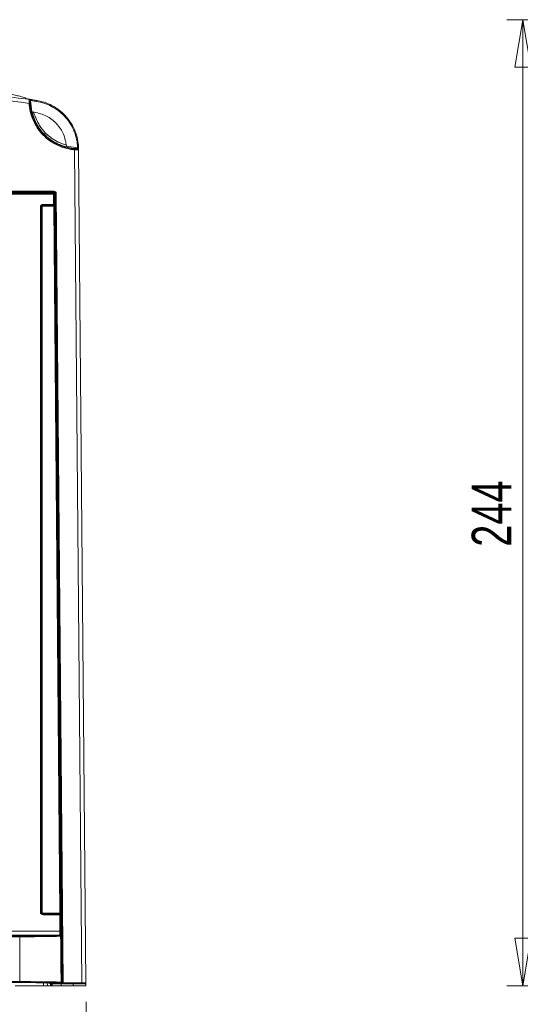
# Model space of a CAD drawing. Header units: millimetres. Extents: x 0 to 2100, y 0 to 1485.
# Tile 28 of 123: x 549 to 707, y 251 to 561. Entities that reach past the tile are written whole.
import ezdxf

# ---------------------------------------------------------------- set-up
doc = ezdxf.new("R2010")
doc.units = ezdxf.units.MM
doc.header["$LTSCALE"] = 5
doc.styles.add('SLDTEXTSTYLE1', font='TXT', dxfattribs={"width": 0.75})
doc.dimstyles.new('SLDDIMSTYLE0', dxfattribs={"dimtxt": 12.5, "dimasz": 15, "dimexe": 0, "dimexo": 0.0625, "dimgap": 3.125, "dimtad": 1, "dimdec": 0, "dimlfac": 0.8, "dimrnd": 1e-09, "dimzin": 12, "dimdsep": 46, "dimtxsty": 'SLDTEXTSTYLE1', "dimblk1": 'CLOSED', "dimblk2": 'CLOSED', "dimsah": 1, "dimcen": 0.09, "dimadec": 0, "dimazin": 3, "dimtfac": 1, "dimtofl": 0, "dimtmove": 0, "dimatfit": 3, "dimldrblk": 'CLOSED', "dimfxl": 0, "dimfrac": 2, "dimtolj": 1, "dimtzin": 12, "dimarcsym": 0})
doc.dimstyles.new('SLDDIMSTYLE1', dxfattribs={"dimtxt": 12.5, "dimasz": 15, "dimexe": 0, "dimexo": 0.0625, "dimgap": 3.125, "dimtad": 1, "dimdec": 1, "dimlfac": 0.8, "dimrnd": 1e-09, "dimzin": 4, "dimdsep": 46, "dimtxsty": 'SLDTEXTSTYLE1', "dimblk1": 'CLOSED', "dimblk2": 'CLOSED', "dimsah": 1, "dimcen": 0.09, "dimadec": 0, "dimazin": 1, "dimtfac": 1, "dimtofl": 0, "dimtmove": 0, "dimatfit": 3, "dimldrblk": 'CLOSED', "dimfxl": 0, "dimfrac": 2, "dimtolj": 1, "dimtzin": 12, "dimarcsym": 0})

# ---------------------------------------------------------------- blocks, each defined once
blk = doc.blocks.new('_CLOSED')
at = {"color": 0, "linetype": 'ByBlock', "lineweight": -2}
for p, q in [((-1, 0.166667), (0, 0)), ((-1, 0.166667), (-1, -0.166667)), ((0, 0), (-1, -0.166667)), ((0, 0), (-1, 0))]:
    blk.add_line(p, q, dxfattribs=at)
blk = doc.blocks.new('_D_5')
at = {"color": 7, "linetype": 'Continuous', "lineweight": 0}
for p, q in [((300.04, 252.05), (300.58, 190.22)), ((570.03, 252.05), (570.55, 192.57)), ((300.53, 195.22), (570.5, 197.57))]:
    blk.add_line(p, q, dxfattribs=at)
at = {"color": 7, "linetype": 'Continuous', "lineweight": 0, "xscale": 15, "yscale": 15}
for p, rotation in [((570.5, 197.57, -23.72), 0.4999999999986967), ((300.53, 195.22, -23.72), 180.4999999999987)]:
    blk.add_blockref('_CLOSED', p, dxfattribs=dict(at, rotation=rotation))
at = {"color": 7, "linetype": 'Continuous', "lineweight": 0, "insert": (414.6, 212.33), "char_height": 12.5, "attachment_point": 1, "rotation": 0.5, "style": 'SLDTEXTSTYLE1'}
blk.add_mtext('216.0', dxfattribs=at)
blk = doc.blocks.new('_D_13')
at = {"color": 7, "linetype": 'Continuous', "lineweight": 0}
for p, q in [((1193.98, 561.43), (702.69, 561.43)), ((707.69, 257.05), (707.69, 561.43)), ((825.39, 257.05), (702.69, 257.05))]:
    blk.add_line(p, q, dxfattribs=at)
at = {"color": 7, "linetype": 'Continuous', "lineweight": 0, "xscale": 15, "yscale": 15}
for p, rotation in [((707.69, 561.43), 90.0000000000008), ((707.69, 257.05), 270.0000000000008)]:
    blk.add_blockref('_CLOSED', p, dxfattribs=dict(at, rotation=rotation))
at = {"color": 7, "linetype": 'Continuous', "lineweight": 0, "insert": (691.58, 395.39), "char_height": 12.5, "attachment_point": 1, "rotation": 90, "style": 'SLDTEXTSTYLE1'}
blk.add_mtext('244', dxfattribs=at)

msp = doc.modelspace()

# ---------------------------------------------------------------- linework, layer by layer
at = {"color": 7, "linetype": 'Continuous', "lineweight": 15}
for p, q in [((552.15, 536.43), (551.05, 536.6)), ((552.53, 535.96), (552.53, 536)), ((552.53, 535.96), (552.96, 532.41)), ((554.27, 535.71), (552.53, 535.96)), ((552.96, 532.41), (552.98, 532.41)), ((553.49, 532.33), (553.55, 532.33)), ((563.9, 521.59), (567.39, 521.1)), ((567.6, 522.19), (567.68, 521.2)), ((567.65, 521.79), (567.62, 522.09)), ((567.68, 521.19), (567.68, 521.2)), ((568.74, 257.98), (566.45, 520.43)), ((567.7, 520.39), (569.99, 257.98)), ((559.79, 506.48), (545.05, 506.48)), ((545.53, 506.73), (559.79, 506.73)), ((545.84, 507.36), (560.02, 507.36)), ((560.02, 507.05), (545.84, 507.05)), ((559.79, 506.48), (559.79, 506.73)), ((559.79, 506.73), (559.84, 506.73)), ((559.82, 503.26), (559.79, 506.48)), ((560.34, 506.73), (559.84, 506.73)), ((560.02, 507.05), (560.02, 507.36)), ((560.04, 506.48), (560.07, 503.26)), ((560.09, 506.48), (560.04, 506.48)), ((560.14, 498.78), (560.09, 506.48)), ((562.49, 257.98), (560.32, 506.76)), ((560.62, 506.76), (562.79, 257.98)), ((556.52, 503.26), (559.82, 503.26)), ((556.52, 503.01), (556.52, 503.26)), ((559.82, 503.01), (556.52, 503.01)), ((556.52, 503.01), (556.53, 502.98)), ((556.53, 502.98), (559.83, 502.98)), ((556.53, 502.98), (556.53, 502.73)), ((559.84, 502.73), (556.53, 502.73)), ((559.82, 503.01), (559.82, 503.26)), ((559.83, 502.98), (559.82, 503.01)), ((561.79, 279.97), (559.84, 502.73)), ((560.07, 503.26), (560.08, 503.23)), ((560.09, 502.73), (562.04, 279.97)), ((555.65, 280.35), (555.65, 502.38)), ((555.9, 502.38), (555.9, 280.34)), ((555.91, 502.36), (555.9, 502.38)), ((555.91, 280.34), (555.91, 502.36)), ((556.16, 502.35), (556.16, 280.34)), ((562.25, 258.04), (560.16, 495.57)), ((555.9, 280.34), (555.91, 280.34)), ((556.52, 279.72), (561.77, 279.72)), ((556.52, 279.72), (556.52, 279.47)), ((561.77, 279.47), (556.52, 279.47)), ((556.53, 279.97), (561.79, 279.97)), ((556.53, 279.97), (556.53, 279.72)), ((561.77, 279.72), (561.77, 279.47)), ((561.77, 279.72), (561.79, 279.72)), ((561.82, 274.3), (561.77, 279.47)), ((562.02, 279.47), (562.07, 274.3)), ((562.04, 279.47), (562.02, 279.47)), ((308.16, 274.3), (561.82, 274.3)), ((561.82, 273.06), (308.16, 273.06)), ((561.79, 273), (561.82, 273.06)), ((511.86, 272.8), (549.13, 272.8)), ((549.13, 272.55), (511.86, 272.55)), ((549.13, 272.8), (549.13, 272.55)), ((549.13, 272.55), (549.13, 258.41)), ((562.07, 272.81), (562.04, 272.75)), ((562.04, 272.75), (562.04, 272.75)), ((511.86, 258.41), (549.13, 258.41)), ((549.13, 258.16), (511.86, 258.16)), ((511.86, 258.1), (549.13, 258.1)), ((549.13, 258.41), (549.13, 258.16)), ((556.59, 257.05), (556.58, 258.03)), ((558.49, 257.93), (558.57, 257.78)), ((559.08, 257.76), (559.08, 257.05)), ((560.01, 257.76), (559.2, 257.76)), ((560.45, 257.76), (561.98, 257.73)), ((562, 257.79), (561.92, 257.96)), ((562.16, 257.72), (562.16, 257.73)), ((562.16, 257.72), (562.64, 257.72)), ((562.17, 258.21), (562.17, 258.21)), ((562.17, 258.21), (562.25, 258.04)), ((562.79, 257.68), (562.79, 257.98)), ((562.79, 257.98), (568.74, 257.98)), ((568.74, 257.68), (562.79, 257.68)), ((565.94, 257.68), (565.95, 257.05)), ((568.74, 257.68), (568.74, 257.98)), ((569.69, 257.68), (568.74, 257.68)), ((569.7, 257.68), (569.73, 257.68)), ((569.98, 257.89), (569.98, 257.33)), ((547.73, 257.05), (556.59, 257.05)), ((557.84, 257.05), (556.59, 257.05)), ((558.83, 257.05), (557.84, 257.05)), ((559.08, 257.05), (558.83, 257.05)), ((559.33, 257.05), (559.08, 257.05)), ((562.2, 257.05), (559.33, 257.05)), ((565.95, 257.05), (562.2, 257.05)), ((565.95, 257.05), (569.98, 257.05)), ((569.98, 257.05), (569.98, 257.33))]:
    msp.add_line(p, q, dxfattribs=at)
at = {"color": 8, "linetype": 'Continuous', "lineweight": 15}
for p, q in [((553.63, 532.01), (553.06, 532.09)), ((560.38, 500.79), (560.39, 498.69)), ((557.83, 257.99), (557.84, 257.05)), ((558.83, 257.05), (558.83, 257.77)), ((559.33, 257.76), (559.33, 257.05)), ((562.2, 257.05), (562.19, 257.72)), ((569.73, 257.68), (569.73, 257.68))]:
    msp.add_line(p, q, dxfattribs=at)
at = {"color": 7, "linetype": 'Continuous', "lineweight": 15, "flags": 128}
for points in [[(553.21, 536.16), (554.43, 535.99), (554.43, 535.99), (554.43, 535.99)], [(554.31, 536), (554.33, 536), (554.35, 536)], [(560.14, 498.78), (560.14, 498.76), (560.16, 498.75), (560.18, 498.73), (560.21, 498.72), (560.25, 498.71), (560.29, 498.7), (560.34, 498.7), (560.39, 498.69)]]:
    msp.add_lwpolyline(points, dxfattribs=at)
at = {"color": 7, "linetype": 'Continuous', "lineweight": 15}
for centre, radius, start, end in [((552.69, 526.38), 8.71, 91.989, 93.9626), ((552.08, 536.01), 0.3, 359.9683, 82.0804), ((612.97, 527.29), 59.31, 171.5487, 171.836), ((567.39, 521.18), 0.297, 2.8925, 89.448), ((567.77, 512.51), 8.6, 90.5831, 92.5816), ((567.38, 521.17), 0.3, 2.3798, 29.9014), ((673, 511.97), 106.89, 175.3021, 175.4616), ((567.4, 520.51), 0.3, 0.5847, 88.9925), ((567.4, 520.39), 0.3, 0.5081, 88.9179), ((559.79, 506.48), 0.25, 0.5032, 89.9989), ((559.92, 499.17), 7.31, 89.0245, 90.9842), ((559.84, 506.48), 0.25, 0.5032, 89.9989), ((560.02, 506.76), 0.6, 0.5, 90), ((560.02, 506.75), 0.3, 0.5, 90), ((560.62, 498.16), 8.6, 90.0002, 91.9997), ((559.95, 495.95), 7.31, 89.0245, 90.9842), ((559.82, 503.26), 0.25, 270.007, 0.4908), ((559.83, 503.23), 0.25, 270.007, 0.4908), ((559.97, 495.42), 7.31, 89.0245, 90.9842), ((555.71, 495.07), 7.31, 88.5247, 90.4841), ((556.1, 509.67), 7.31, 268.5247, 270.4841), ((555.71, 273.04), 7.31, 88.5247, 90.4841), ((556.1, 287.65), 7.31, 268.5247, 270.4841), ((561.77, 279.47), 0.25, 0.5032, 89.9989), ((561.9, 272.16), 7.31, 89.0245, 90.9842), ((561.91, 272.66), 7.31, 89.0245, 90.9842), ((561.79, 279.47), 0.25, 0.5032, 89.9989), ((561.94, 266.99), 7.31, 89.0245, 90.9842), ((561.82, 272.81), 0.25, 0.5176, 89.9933), ((562, 258.04), 0.25, 270.007, 0.4908), ((562.79, 249.38), 8.6, 90.0002, 91.9997), ((562.79, 257.98), 0.3, 180.5, 270), ((569.69, 257.98), 0.3, 270, 0.5)]:
    msp.add_arc(centre, radius, start, end, dxfattribs=at)
for centre, major_axis, ratio, start_param, end_param in [((560.34, 506.48), (0.25, -0.002), 0.341966, 1.577109, 3.136766), ((556.52, 502.38), (0.744, -0.46), 0.999915, 2.124401, 3.695121), ((556.52, 502.38), (0.452, -0.432), 0.999832, 2.3335, 3.90422), ((556.53, 502.36), (0.621, 0.068), 0.99993, 1.461534, 3.032254), ((556.53, 502.35), (0.319, -0.197), 0.999915, 2.124401, 3.695121), ((559.84, 502.73), (-0.004, 0.25), 0.017296, 4.703358, 6.265427), ((560.09, 502.73), (-0.004, 0.5), 0.00865, 4.703586, 6.265656), ((556.52, 280.35), (0.744, 0.46), 0.999915, 2.588064, 4.158784), ((556.52, 280.34), (0.549, 0.3), 0.999873, 2.641898, 4.212618), ((556.53, 280.34), (0.477, 0.404), 0.999954, 2.438835, 4.009555), ((556.53, 280.34), (0.319, 0.197), 0.999915, 2.588064, 4.158784), ((561.78, 279.97), (-0.004, 0.25), 0.017296, 3.141288, 4.703358), ((562.03, 279.97), (-0.004, 0.5), 0.00865, 3.141517, 4.703586), ((549.13, 273.02), (12.74, 0), 0.017455, 4.712389, 6.173031), ((561.81, 274.31), (-0.01, 1.25), 0.01038, 3.158936, 4.703553), ((562.06, 274.31), (-0.01, 1.5), 0.00865, 3.15897, 4.703586), ((559.39, 574.38), (-10.36, 1176.51), 0.00001, 1.830072, 1.842878), ((549.13, 257.93), (12.87, 0), 0.017455, 0.10911, 1.570796), ((549.13, 257.93), (9.37, 0), 0.017455, 0.008879, 1.570796), ((559.2, 257.78), (0.625, 0), 0.017454, 3.150472, 4.712541), ((560.01, 257.75), (0.625, 0), 0.017454, 0.789877, 1.57095), ((561.54, 257.73), (0.625, 0), 0.017454, 0.008804, 0.789877), ((568.74, 257.98), (1.25, 0), 0.002094, 0.000014, 1.570734), ((569.73, 257.32), (-0.003, 0.357), 0.700923, 4.712495, 6.277121)]:
    msp.add_ellipse(centre, major_axis=major_axis, ratio=ratio, start_param=start_param, end_param=end_param, dxfattribs=at)
at = {"color": 8, "linetype": 'Continuous', "lineweight": 15}
for centre, major_axis, ratio, start_param, end_param in [((561.41, 495.53), (-0.04, 4.11), 0.303783, 0.908922, 1.558615), ((563.5, 257.79), (1.5, 0), 0.017455, 3.150397, 4.054265), ((563.5, 258.04), (1.25, 0), 0.02106, 3.150465, 3.774476)]:
    msp.add_ellipse(centre, major_axis=major_axis, ratio=ratio, start_param=start_param, end_param=end_param, dxfattribs=at)
at = {"color": 7, "linetype": 'Continuous', "lineweight": 15}
for points, knots in [([(552.09, 535.06), (551.27, 535.18), (544.73, 536.08), (532.44, 537.55), (513.27, 539.27), (492.35, 540.48), (477.18, 540.62), (469.71, 540.69)], [0, 0, 0, 0, 0.030121, 0.239728, 0.449335, 0.728679, 1, 1, 1, 1]), ([(471.21, 541.93), (478.2, 541.85), (492.9, 541.69), (513.74, 540.48), (533.74, 538.7), (545.99, 537.11), (552.12, 536.31)], [0, 0, 0, 0, 0.258322, 0.54334, 0.771558, 1, 1, 1, 1]), ([(551.13, 536.67), (551.13, 536.68), (551.12, 536.71), (550.66, 536.87), (549.82, 537.12), (548.58, 537.46), (546.95, 537.87), (545.31, 538.25), (544.07, 538.51), (543.41, 538.65), (542.99, 538.73), (542.32, 538.86), (541.53, 539.01), (540.14, 539.27), (538.05, 539.63), (532.99, 540.43), (528.43, 540.97), (524.4, 541.32), (523.36, 541.4), (522.01, 541.5), (520.34, 541.61), (518.43, 541.71), (516.24, 541.8), (513.68, 541.87), (510.82, 541.92), (508.72, 541.92), (507.66, 541.92)], [0, 0, 0, 0, 0.091032, 0.200543, 0.300144, 0.389949, 0.470213, 0.541323, 0.557724, 0.573588, 0.58887, 0.594469, 0.600275, 0.613347, 0.629461, 0.649271, 0.729957, 0.734892, 0.740648, 0.756211, 0.778485, 0.808133, 0.84553, 0.890945, 0.944574, 1, 1, 1, 1]), ([(552.09, 535.06), (552.09, 535.21), (552.09, 535.49), (552.09, 535.87), (552.1, 536.15), (552.11, 536.29), (552.12, 536.31), (552.12, 536.31)], [0, 0, 0, 0, 0.21898, 0.438705, 0.655966, 0.87021, 1, 1, 1, 1]), ([(566.45, 520.43), (566.03, 520.47), (564.74, 520.61), (562.62, 521.15), (560.19, 522.21), (557.98, 523.67), (556.05, 525.47), (554.45, 527.58), (553.22, 529.92), (552.38, 532.44), (552.19, 534.19), (552.09, 535.06)], [0, 0, 0, 0, 0.056535, 0.174466, 0.292396, 0.410329, 0.528262, 0.646197, 0.764131, 0.882066, 1, 1, 1, 1]), ([(552.12, 536.31), (552.16, 536.31), (552.2, 536.3), (552.28, 536.29), (552.29, 536.29)], [0, 0, 0, 0, 0.895274, 1, 1, 1, 1]), ([(552.36, 536.39), (552.35, 536.39), (552.25, 536.41), (552.2, 536.42), (552.15, 536.43)], [0, 0, 0, 0, 0.1005712, 1, 1, 1, 1]), ([(552.29, 536.29), (552.49, 536.26), (553.16, 536.17), (553.84, 536.07), (554.31, 536), (554.31, 536)], [0, 0, 0, 0, 0.294251, 0.999963, 1, 1, 1, 1]), ([(552.53, 536), (552.52, 536.03), (552.52, 536.09), (552.48, 536.17), (552.42, 536.25), (552.35, 536.28), (552.3, 536.29), (552.29, 536.29), (552.29, 536.29)], [0, 0, 0, 0, 0.173463, 0.345831, 0.600804, 0.930575, 0.992436, 1, 1, 1, 1]), ([(554.66, 535.95), (554.59, 535.97), (553.82, 536.11), (553.06, 536.26), (552.36, 536.39)], [0, 0, 0, 0, 0.090728, 1, 1, 1, 1]), ([(552.38, 536.01), (552.38, 536.01), (552.37, 536), (552.37, 535.9), (552.37, 535.69), (552.37, 535.4), (552.39, 535.19), (552.39, 535.08)], [0, 0, 0, 0, 0.130189, 0.344823, 0.562019, 0.781356, 1, 1, 1, 1]), ([(552.53, 536), (552.53, 536), (552.45, 536.01), (552.41, 536.01), (552.38, 536.01)], [0, 0, 0, 0, 0.001004, 1, 1, 1, 1]), ([(552.39, 535.08), (552.48, 534.23), (552.67, 532.52), (553.49, 530.06), (554.69, 527.75), (556.26, 525.69), (558.16, 523.91), (560.31, 522.49), (562.7, 521.43), (564.58, 520.97), (565.85, 520.78), (566.26, 520.74), (566.47, 520.72)], [0, 0, 0, 0, 0.116248, 0.235867, 0.352115, 0.471734, 0.58798, 0.707598, 0.823842, 0.943456, 0.970849, 1, 1, 1, 1]), ([(554.35, 536), (554.35, 536), (554.15, 536.03), (553.62, 536.1), (553.09, 536.18), (552.75, 536.23)], [0, 0, 0, 0, 0.000046, 0.371556, 1, 1, 1, 1]), ([(567.39, 521.1), (567.38, 521.31), (567.32, 522.38), (567, 524.3), (566.16, 526.76), (564.91, 529.04), (563.3, 531.07), (561.38, 532.81), (559.19, 534.19), (556.8, 535.21), (555.11, 535.54), (554.27, 535.71)], [0, 0, 0, 0, 0.029395, 0.151054, 0.272709, 0.39408, 0.515456, 0.636598, 0.757735, 0.878863, 1, 1, 1, 1]), ([(554.31, 536), (554.31, 536), (555.17, 535.88), (556.88, 535.48), (559.31, 534.47), (561.55, 533.05), (563.51, 531.29), (565.16, 529.21), (566.43, 526.9), (567.29, 524.39), (567.62, 522.43), (567.68, 521.32), (567.69, 521.11)], [0, 0, 0, 0, 0.000003, 0.11941, 0.242272, 0.361682, 0.484547, 0.604188, 0.727279, 0.84718, 0.97061, 1, 1, 1, 1]), ([(552.96, 532.41), (553.09, 532.39), (553.37, 532.35), (553.64, 532.31), (553.77, 532.29)], [0, 0, 0, 0, 0.50512, 1, 1, 1, 1]), ([(553.04, 532.1), (553.03, 532.13), (553.01, 532.21), (552.99, 532.3), (552.98, 532.37), (552.98, 532.4), (552.98, 532.4), (552.98, 532.41)], [0, 0, 0, 0, 0.234812, 0.470199, 0.690071, 0.892313, 1, 1, 1, 1]), ([(553.04, 532.1), (553.57, 530.63), (554.47, 528.15), (556.69, 525.43), (558.8, 523.63), (561.15, 522.19), (562.94, 521.62), (563.92, 521.3)], [0, 0, 0, 0, 0.290551, 0.48938, 0.648762, 0.808144, 1, 1, 1, 1]), ([(553.49, 532.33), (553.49, 532.33), (553.51, 532.32), (553.54, 532.27), (553.56, 532.23), (553.56, 532.21)], [0, 0, 0, 0, 0.37016, 0.739281, 1, 1, 1, 1]), ([(553.81, 532.29), (553.76, 532.29), (553.67, 532.31), (553.59, 532.32), (553.55, 532.33)], [0, 0, 0, 0, 0.533783, 1, 1, 1, 1]), ([(553.63, 532.01), (554.14, 530.67), (555.01, 528.37), (557.63, 525.19), (560.57, 523.01), (563, 522.2), (563.87, 521.92)], [0, 0, 0, 0, 0.284486, 0.489686, 0.817511, 1, 1, 1, 1]), ([(553.77, 532.29), (555.07, 531.97), (557.68, 531.33), (560.88, 528.8), (563.18, 525.48), (563.66, 522.87), (563.9, 521.59)], [0, 0, 0, 0, 0.2515421, 0.5031075, 0.755292, 1, 1, 1, 1]), ([(563.92, 521.28), (563.92, 521.29), (563.92, 521.3), (563.92, 521.36), (563.91, 521.44), (563.91, 521.52), (563.9, 521.57), (563.9, 521.59)], [0, 0, 0, 0, 0.213729, 0.427269, 0.645964, 0.875505, 1, 1, 1, 1]), ([(567.4, 520.81), (567.2, 520.81), (566.2, 520.85), (565.03, 521.01), (564.09, 521.24), (563.92, 521.28)], [0, 0, 0, 0, 0.170646, 0.855247, 1, 1, 1, 1]), ([(567.4, 520.89), (567.4, 520.9), (567.4, 520.92), (567.4, 520.98), (567.39, 521.05), (567.39, 521.09), (567.39, 521.1)], [0, 0, 0, 0, 0.153964, 0.419736, 0.842378, 1, 1, 1, 1]), ([(567.68, 521.19), (567.68, 521.19), (567.68, 521.18), (567.68, 521.24), (567.68, 521.37), (567.67, 521.54), (567.65, 521.69), (567.65, 521.78), (567.65, 521.79)], [0, 0, 0, 0, 0.0895998, 0.3030557, 0.5176754, 0.7338778, 0.9516445, 1, 1, 1, 1]), ([(567.68, 521.2), (567.68, 521.21), (567.68, 521.24), (567.68, 521.33), (567.67, 521.37)], [0, 0, 0, 0, 0.520577, 1, 1, 1, 1]), ([(567.68, 521.18), (567.68, 521.18), (567.68, 521.18), (567.68, 521.2), (567.68, 521.21)], [0, 0, 0, 0, 0.557041, 1, 1, 1, 1]), ([(567.69, 521.11), (567.69, 521.09), (567.69, 520.99), (567.69, 520.86), (567.7, 520.74), (567.7, 520.69), (567.7, 520.68), (567.7, 520.68)], [0, 0, 0, 0, 0.157846, 0.581097, 0.846586, 0.999846, 1, 1, 1, 1]), ([(567.7, 520.39), (567.68, 520.39), (567.66, 520.39), (567.44, 520.39), (567.13, 520.4), (566.78, 520.41), (566.54, 520.42), (566.45, 520.43)], [0, 0, 0, 0, 0.2142437, 0.4285237, 0.6425259, 0.8562947, 1, 1, 1, 1]), ([(566.47, 520.72), (566.54, 520.72), (566.72, 520.71), (566.98, 520.69), (567.21, 520.68), (567.37, 520.68), (567.39, 520.69), (567.4, 520.69)], [0, 0, 0, 0, 0.142982, 0.355878, 0.569678, 0.784574, 1, 1, 1, 1]), ([(567.4, 520.81), (567.4, 520.81), (567.4, 520.83), (567.4, 520.87), (567.4, 520.89), (567.4, 520.89)], [0, 0, 0, 0, 0.4921118, 0.9843593, 1, 1, 1, 1]), ([(567.4, 520.89), (567.44, 520.89), (567.52, 520.88), (567.61, 520.83), (567.68, 520.76), (567.69, 520.7), (567.7, 520.68)], [0, 0, 0, 0, 0.25, 0.5, 0.75, 1, 1, 1, 1]), ([(567.4, 520.69), (567.4, 520.7), (567.4, 520.72), (567.4, 520.77), (567.4, 520.81)], [0, 0, 0, 0, 0.263991, 1, 1, 1, 1]), ([(567.7, 520.51), (567.7, 520.53), (567.69, 520.58), (567.66, 520.66), (567.59, 520.74), (567.5, 520.8), (567.44, 520.8), (567.4, 520.81)], [0, 0, 0, 0, 0.128817, 0.348441, 0.566595, 0.783563, 1, 1, 1, 1]), ([(560.16, 495.57), (560.16, 495.58), (560.15, 496.4), (560.14, 497.49), (560.14, 498.53), (560.14, 498.78)], [0, 0, 0, 0, 0.007567, 0.764689, 1, 1, 1, 1]), ([(560.16, 495.57), (560.16, 495.58), (560.16, 495.59), (560.16, 495.91), (560.17, 496.71), (560.24, 497.75), (560.35, 498.46), (560.39, 498.69)], [0, 0, 0, 0, 0.007693, 0.015202, 0.303672, 0.7696, 1, 1, 1, 1]), ([(561.79, 273), (561.79, 273), (561.81, 273), (561.85, 272.99), (561.92, 272.96), (561.98, 272.91), (562.03, 272.83), (562.03, 272.78), (562.04, 272.75)], [0, 0, 0, 0, 0.028565, 0.136354, 0.352523, 0.568431, 0.784214, 1, 1, 1, 1]), ([(562.04, 272.75), (562.02, 272.75), (561.92, 272.73), (561.42, 272.69), (559.86, 272.64), (556.8, 272.59), (553.01, 272.56), (550.34, 272.55), (549.13, 272.55)], [0, 0, 0, 0, 0.0264426, 0.1325101, 0.3466287, 0.5772617, 0.8078647, 1, 1, 1, 1]), ([(549.13, 258.41), (549.29, 258.41), (550.13, 258.41), (552.31, 258.4), (555.65, 258.38), (559.05, 258.34), (561.4, 258.28), (561.92, 258.23), (562.17, 258.21)], [0, 0, 0, 0, 0.0261677, 0.1311269, 0.3429694, 0.5733723, 0.8038018, 1, 1, 1, 1]), ([(562.17, 258.21), (562.16, 258.18), (562.16, 258.12), (562.11, 258.05), (562.05, 257.99), (561.98, 257.96), (561.94, 257.96), (561.92, 257.96), (561.92, 257.96)], [0, 0, 0, 0, 0.213399, 0.426795, 0.640306, 0.854067, 0.971561, 1, 1, 1, 1])]:
    msp.add_open_spline(points, degree=3, knots=knots, dxfattribs=at)

# ---------------------------------------------------------------- dimensions: what is measured, and where the dimension line sits
at = {"color": 7, "linetype": 'Continuous', "lineweight": 0}
for base, p1, p2, angle, dimstyle, picture, middle in [((707.69, 561.43), (830.39, 257.05), (1198.98, 561.43), 90, 'SLDDIMSTYLE0', '_D_13', (707.69, 409.24)), ((570.5, 197.57), (299.99, 257.05), (569.98, 257.05), 0.5, 'SLDDIMSTYLE1', '_D_5', (435.52, 196.4))]:
    dim = msp.add_linear_dim(base=base, p1=p1, p2=p2, angle=angle, dimstyle=dimstyle, dxfattribs=at)
    dim.commit()
    dim.dimension.update_dxf_attribs({"geometry": picture, "text_midpoint": middle, "dimtype": 160})

doc.saveas('drawing.dxf')
